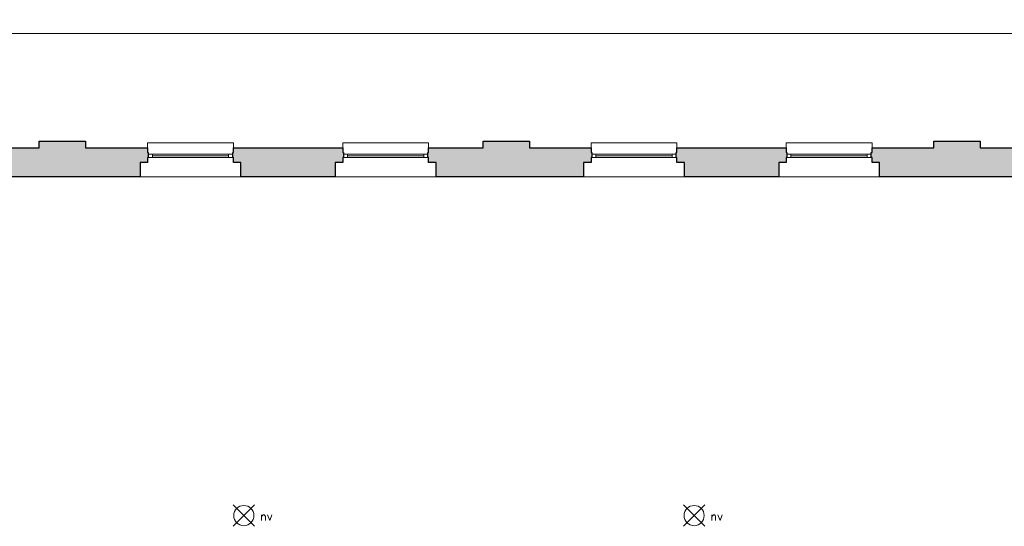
# Model space of a CAD drawing. Header units: millimetres. Extents: x -13022 to 1371524, y -38729 to 632593.
# Tile 78 of 256: x 688926 to 703382, y -6917 to 518. Entities that reach past the tile are written whole.
import ezdxf

# ---------------------------------------------------------------- set-up
doc = ezdxf.new("R2010")
doc.units = ezdxf.units.MM
doc.header["$LTSCALE"] = 35
doc.linetypes.add('DASHED', pattern=[200, 100, -100])
doc.layers.add('Al65----_beveiliging-inst', color=92, linetype='Continuous', lineweight=9)
for name, color, linetype in [('LAYER102', 1, 'Continuous'), ('LAYER111', 7, 'Continuous'), ('LAYER22', 7, 'Continuous'), ('LAYER28', 7, 'Continuous'), ('LAYER30', 7, 'Continuous')]:
    doc.layers.add(name, color=color, linetype=linetype)
doc.styles.add('Algemeen', font='simplex.shx', dxfattribs={"height": 2.5})
doc.styles.get("Standard").update_dxf_attribs({"font": 'simplex.shx'})
doc.dimstyles.new('~R----C~', dxfattribs={"dimtxt": 162, "dimasz": 180, "dimexe": 0.18, "dimexo": 0.0625, "dimgap": 16.2, "dimtad": 1, "dimdec": 0, "dimzin": 0, "dimdsep": 46, "dimtxsty": 'Standard', "dimcen": 0.09, "dimse1": 1, "dimse2": 1, "dimclrd": 7, "dimadec": 0, "dimazin": 0, "dimtfac": 1, "dimtdec": 4, "dimtmove": 0, "dimatfit": 3, "dimfxl": 1, "dimtolj": 1, "dimtzin": 0, "dimlwd": 13, "dimarcsym": 0})

# ---------------------------------------------------------------- blocks, each defined once
blk = doc.blocks.new('*D188')
at = {"layer": 'Defpoints', "color": 0, "linetype": 'Continuous', "transparency": 16777216}
for p in [(716276, 316), (658770, -1264), (716276, -1264)]:
    blk.add_point(p, dxfattribs=at)
at = {"layer": 'LAYER102', "color": 7, "linetype": 'Continuous', "lineweight": 13, "transparency": 16777216}
blk.add_line((658950, 316), (716096, 316), dxfattribs=at)
at = {"layer": 'LAYER102', "color": 7, "linetype": 'Continuous', "transparency": 16777216}
for points in [[(658950, 346), (658950, 286), (658770, 316)], [(716096, 346), (716096, 286), (716276, 316)]]:
    blk.add_solid(points, dxfattribs=at)
at = {"layer": 'LAYER102', "color": 0, "linetype": 'Continuous', "lineweight": 0, "transparency": 16777216, "insert": (687523, 413), "char_height": 162, "attachment_point": 5}
blk.add_mtext('\\A1;57506', dxfattribs=at)
blk = doc.blocks.new('Noodverlichting')
at = {"layer": 'Al65----_beveiliging-inst', "color": 92}
for p, q in [((164, -62.36), (158.75, -57.12)), ((158.75, -62.36), (164, -57.12))]:
    blk.add_line(p, q, dxfattribs=at)
blk.add_circle((161.38, -59.74), 2.47, dxfattribs=at)
at = {"layer": 'Al65----_beveiliging-inst', "color": 7, "style": 'Algemeen'}
blk.add_text('nv', height=2.063, dxfattribs=at).set_placement((165.33, -60.96))

msp = doc.modelspace()

# ---------------------------------------------------------------- hatches: boundary and pattern name
at = {"layer": 'LAYER111', "linetype": 'Continuous', "lineweight": 5}
for points in [[(688581.72, -1789.147), (688581.72, -1579.147), (688471.72, -1579.147), (688471.72, -1504.147), (688461.72, -1504.147), (688461.72, -1429.163), (688471.72, -1429.163), (688471.72, -1364.147), (689213.72, -1364.163), (689213.72, -1264.147), (689893.72, -1264.147), (689893.72, -1364.147), (690803.72, -1364.163), (690803.72, -1429.163), (690813.72, -1429.163), (690813.72, -1504.147), (690803.72, -1504.147), (690803.72, -1579.147), (690693.72, -1579.147), (690693.72, -1789.147)], [(695038.72, -1789.147), (695038.72, -1579.147), (694928.72, -1579.147), (694928.72, -1504.147), (694918.72, -1504.147), (694918.72, -1429.163), (694928.72, -1429.163), (694928.72, -1364.163), (695728.72, -1364.163), (695728.72, -1264.147), (696408.72, -1264.147), (696408.72, -1364.147), (697314.72, -1364.163), (697314.72, -1429.163), (697324.72, -1429.163), (697324.72, -1504.147), (697314.72, -1504.147), (697314.72, -1579.147), (697204.72, -1579.147), (697204.72, -1789.147)], [(701549.72, -1789.147), (701549.72, -1579.147), (701439.72, -1579.147), (701439.72, -1504.147), (701429.72, -1504.147), (701429.72, -1429.163), (701439.72, -1429.163), (701439.72, -1364.163), (702345.72, -1364.163), (702345.72, -1264.147), (703025.72, -1264.147), (703025.72, -1364.147), (703928.72, -1364.147), (703928.72, -1429.163), (703938.72, -1429.163), (703938.72, -1504.147), (703928.72, -1504.147), (703928.72, -1579.147), (703818.72, -1579.147), (703818.72, -1789.147)], [(692173.72, -1789.147), (692173.72, -1579.147), (692063.72, -1579.147), (692063.72, -1504.147), (692053.72, -1504.147), (692053.72, -1429.163), (692063.72, -1429.163), (692063.72, -1364.147), (693668.72, -1364.163), (693668.72, -1429.163), (693678.72, -1429.163), (693678.72, -1504.147), (693668.72, -1504.147), (693668.72, -1579.147), (693558.72, -1579.147), (693558.72, -1789.147)], [(698684.72, -1789.147), (698684.72, -1579.147), (698574.72, -1579.147), (698574.72, -1504.147), (698564.72, -1504.147), (698564.72, -1429.163), (698574.72, -1429.163), (698574.72, -1364.147), (700179.72, -1364.163), (700179.72, -1429.163), (700189.72, -1429.163), (700189.72, -1504.147), (700179.72, -1504.147), (700179.72, -1579.147), (700069.72, -1579.147), (700069.72, -1789.147)]]:
    msp.add_hatch(color=254, dxfattribs=at).paths.add_polyline_path(points, flags=0)

# ---------------------------------------------------------------- linework, layer by layer
at = {"layer": 'LAYER22', "color": 7, "linetype": 'Continuous', "lineweight": 18}
for points in [[(690803.72, -1364.163), (690803.72, -1289.163), (692063.72, -1289.163), (692063.72, -1364.163)], [(693668.72, -1364.163), (693668.72, -1289.163), (694928.72, -1289.163), (694928.72, -1364.163)], [(697314.72, -1364.163), (697314.72, -1289.163), (698574.72, -1289.163), (698574.72, -1364.163)], [(700179.72, -1364.163), (700179.72, -1289.163), (701439.72, -1289.163), (701439.72, -1364.163)], [(692173.72, -1789.163), (690693.72, -1789.147)], [(695038.72, -1789.163), (693558.72, -1789.147)], [(698684.72, -1789.163), (697204.72, -1789.147)], [(701549.72, -1789.163), (700069.72, -1789.147)]]:
    msp.add_lwpolyline(points, dxfattribs=at)
at = {"layer": 'LAYER22', "color": 7, "linetype": 'DASHED', "lineweight": 18}
for points in [[(690803.72, -1364.163), (690803.72, -1289.163), (692063.72, -1289.163), (692063.72, -1364.163)], [(693668.72, -1364.163), (693668.72, -1289.163), (694928.72, -1289.163), (694928.72, -1364.163)], [(697314.72, -1364.163), (697314.72, -1289.163), (698574.72, -1289.163), (698574.72, -1364.163)], [(700179.72, -1364.163), (700179.72, -1289.163), (701439.72, -1289.163), (701439.72, -1364.163)], [(692173.72, -1789.163), (690693.72, -1789.147)], [(695038.72, -1789.163), (693558.72, -1789.147)], [(698684.72, -1789.163), (697204.72, -1789.147)], [(701549.72, -1789.163), (700069.72, -1789.147)]]:
    msp.add_lwpolyline(points, dxfattribs=at)
at = {"layer": 'LAYER28', "color": 7, "linetype": 'Continuous', "lineweight": 25}
for points in [[(688581.72, -1789.147), (688581.72, -1579.147), (688471.72, -1579.147), (688471.72, -1504.147), (688461.72, -1504.147), (688461.72, -1429.163), (688471.72, -1429.163), (688471.72, -1364.147), (689213.72, -1364.163), (689213.72, -1264.147), (689893.72, -1264.147), (689893.72, -1364.147), (690803.72, -1364.163), (690803.72, -1429.163), (690813.72, -1429.163), (690813.72, -1504.147), (690803.72, -1504.147), (690803.72, -1579.147), (690693.72, -1579.147), (690693.72, -1789.147)], [(695038.72, -1789.147), (695038.72, -1579.147), (694928.72, -1579.147), (694928.72, -1504.147), (694918.72, -1504.147), (694918.72, -1429.163), (694928.72, -1429.163), (694928.72, -1364.163), (695728.72, -1364.163), (695728.72, -1264.147), (696408.72, -1264.147), (696408.72, -1364.147), (697314.72, -1364.163), (697314.72, -1429.163), (697324.72, -1429.163), (697324.72, -1504.147), (697314.72, -1504.147), (697314.72, -1579.147), (697204.72, -1579.147), (697204.72, -1789.147)], [(701549.72, -1789.147), (701549.72, -1579.147), (701439.72, -1579.147), (701439.72, -1504.147), (701429.72, -1504.147), (701429.72, -1429.163), (701439.72, -1429.163), (701439.72, -1364.163), (702345.72, -1364.163), (702345.72, -1264.147), (703025.72, -1264.147), (703025.72, -1364.147), (703928.72, -1364.147), (703928.72, -1429.163), (703938.72, -1429.163), (703938.72, -1504.147), (703928.72, -1504.147), (703928.72, -1579.147), (703818.72, -1579.147), (703818.72, -1789.147)], [(692173.72, -1789.147), (692173.72, -1579.147), (692063.72, -1579.147), (692063.72, -1504.147), (692053.72, -1504.147), (692053.72, -1429.163), (692063.72, -1429.163), (692063.72, -1364.147), (693668.72, -1364.163), (693668.72, -1429.163), (693678.72, -1429.163), (693678.72, -1504.147), (693668.72, -1504.147), (693668.72, -1579.147), (693558.72, -1579.147), (693558.72, -1789.147)], [(698684.72, -1789.147), (698684.72, -1579.147), (698574.72, -1579.147), (698574.72, -1504.147), (698564.72, -1504.147), (698564.72, -1429.163), (698574.72, -1429.163), (698574.72, -1364.147), (700179.72, -1364.163), (700179.72, -1429.163), (700189.72, -1429.163), (700189.72, -1504.147), (700179.72, -1504.147), (700179.72, -1579.147), (700069.72, -1579.147), (700069.72, -1789.147)]]:
    msp.add_lwpolyline(points, close=True, dxfattribs=at)
at = {"layer": 'LAYER30', "color": 7, "linetype": 'Continuous', "lineweight": 18}
for points in [[(690813.72, -1454.163), (690873.72, -1454.163), (690873.72, -1504.163), (690813.72, -1504.163)], [(691993.72, -1454.155), (692053.72, -1454.155), (692053.72, -1504.155), (691993.72, -1504.155)], [(693678.72, -1454.163), (693738.72, -1454.163), (693738.72, -1504.163), (693678.72, -1504.163)], [(694858.72, -1454.155), (694918.72, -1454.155), (694918.72, -1504.155), (694858.72, -1504.155)], [(697324.72, -1454.163), (697384.72, -1454.163), (697384.72, -1504.163), (697324.72, -1504.163)], [(698504.72, -1454.155), (698564.72, -1454.155), (698564.72, -1504.155), (698504.72, -1504.155)], [(700189.72, -1454.163), (700249.72, -1454.163), (700249.72, -1504.163), (700189.72, -1504.163)], [(701369.72, -1454.155), (701429.72, -1454.155), (701429.72, -1504.155), (701369.72, -1504.155)]]:
    msp.add_lwpolyline(points, close=True, dxfattribs=at)
for points in [[(690873.72, -1454.163), (691993.72, -1454.155)], [(690873.72, -1479.163), (691993.72, -1479.155)], [(690873.72, -1504.163), (691993.72, -1504.155)], [(693738.72, -1454.163), (694858.72, -1454.155)], [(693738.72, -1479.163), (694858.72, -1479.155)], [(693738.72, -1504.163), (694858.72, -1504.155)], [(697384.72, -1454.163), (698504.72, -1454.155)], [(697384.72, -1479.163), (698504.72, -1479.155)], [(697384.72, -1504.163), (698504.72, -1504.155)], [(700249.72, -1454.163), (701369.72, -1454.155)], [(700249.72, -1479.163), (701369.72, -1479.155)], [(700249.72, -1504.163), (701369.72, -1504.155)]]:
    msp.add_lwpolyline(points, dxfattribs=at)

# ---------------------------------------------------------------- block references
at = {"ltscale": 0.1, "xscale": 60, "yscale": 60, "zscale": 60}
for p in [(682533.477, -3175.001), (689144.873, -3175.001)]:
    msp.add_blockref('Noodverlichting', p, dxfattribs=at)

# ---------------------------------------------------------------- texts
at = {"layer": 'LAYER102', "color": 7, "linetype": 'Continuous', "lineweight": 0, "char_height": 162, "attachment_point": 7, "line_spacing_factor": 1.333333}
for s, insert in [('\\pi-504.72;{\\fArial|b1|i0|c0|p34;\\H1.2346x;kantoor\\fArial|b0|i0|c0|p34;\\H0.81x;\\P\\pi-698.63;kantoorfunctie \\P\\pi-390.59;11,1 m2}', (802639.058, -3567.967)), ('\\pi-504.72;{\\fArial|b1|i0|c0|p34;\\H1.2346x;kantoor\\fArial|b0|i0|c0|p34;\\H0.81x;\\P\\pi-698.63;kantoorfunctie \\P\\pi-390.59;12,1 m2}', (798605.6, -3630.864)), ('\\pi-742.15;{\\fArial|b0|i0|c0|p34;verkeersruimte\\P\\pi-390.58;12,7 m2}', (806907.562, -4439.709)), ('\\pi-742.15;{\\fArial|b0|i0|c0|p34;verkeersruimte\\P\\pi-390.58;11,2 m2}', (803333.549, -5951.409))]:
    msp.add_mtext(s, dxfattribs=dict(at, insert=insert))

# ---------------------------------------------------------------- dimensions: what is measured, and where the dimension line sits
at = {"layer": 'LAYER102', "color": 7, "linetype": 'Continuous', "lineweight": 0}
dim = msp.add_linear_dim(base=(716275.72, 316.21), p1=(658769.72, -1264.146), p2=(716275.72, -1264.146), angle=0.0000081, dimstyle='~R----C~', dxfattribs=at)
dim.commit()
dim.dimension.update_dxf_attribs({"geometry": '*D188', "text_midpoint": (687522.72, 413.41)})

doc.saveas('drawing.dxf')
